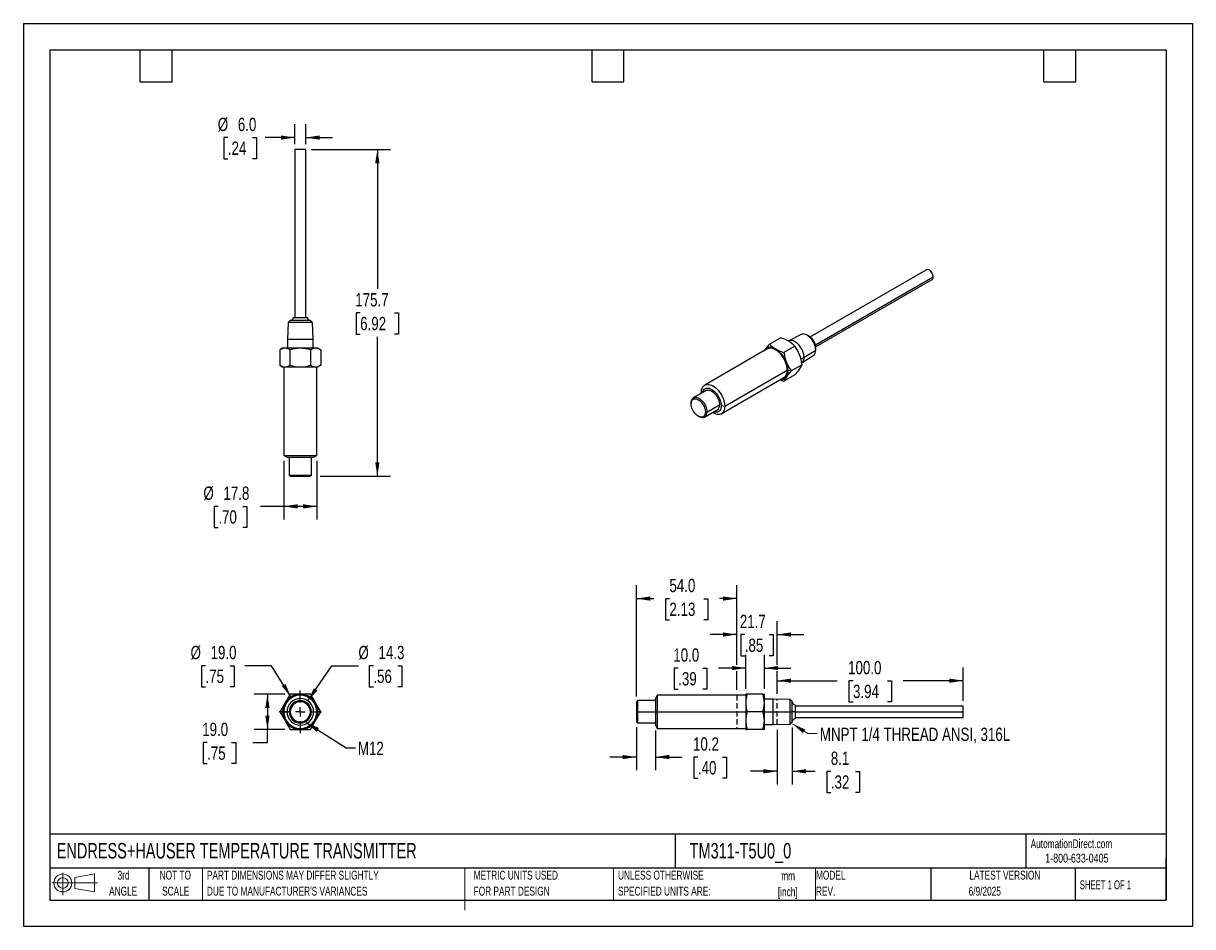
# Model space of a CAD drawing. Header units: millimetres. Extents: x 0 to 629, y 0 to 486.
import ezdxf

# ---------------------------------------------------------------- set-up
doc = ezdxf.new("R2010")
doc.units = ezdxf.units.MM
doc.header["$LTSCALE"] = 2.25
doc.linetypes.add('CENTERX2', pattern=[20.32, 12.7, -2.54, 2.54, -2.54])
doc.linetypes.add('HIDDEN', pattern=[1.905, 1.27, -0.635])
for name, color, linetype in [('CENTER', 40, 'CENTERX2'), ('HIDDEN', 102, 'HIDDEN'), ('SLD-DEFPOINTS', 7, 'Continuous')]:
    doc.layers.add(name, color=color, linetype=linetype)
doc.layers.add('DIMENSIONS', color=140, linetype='Continuous', lineweight=25)
doc.layers.add('TEXT', color=140, linetype='Continuous', lineweight=25)
doc.styles.add('SLDTEXTSTYLE0', font='TXT', dxfattribs={"width": 0.7})
doc.styles.add('SLDTEXTSTYLE1', font='TXT', dxfattribs={"width": 0.65})
doc.styles.add('SLDTEXTSTYLE2', font='TXT', dxfattribs={"width": 0.75})
doc.dimstyles.new('SLDDIMSTYLE0', dxfattribs={"dimtxt": 7.14375, "dimasz": 7.4295, "dimexe": 0, "dimexo": 0.0625, "dimgap": 1.785937, "dimtad": 0, "dimtih": 1, "dimtoh": 1, "dimdec": 1, "dimrnd": 1e-09, "dimzin": 4, "dimdsep": 46, "dimtxsty": 'SLDTEXTSTYLE2', "dimsah": 1, "dimcen": 0, "dimadec": 0, "dimazin": 1, "dimtfac": 1, "dimtdec": 1, "dimtofl": 0, "dimtmove": 0, "dimatfit": 3, "dimfxl": 0, "dimfrac": 2, "dimtolj": 1, "dimtzin": 12, "dimarcsym": 0})
doc.dimstyles.new('SLDDIMSTYLE1', dxfattribs={"dimtxt": 7.14375, "dimasz": 7.4295, "dimexe": 0, "dimexo": 0.0625, "dimgap": 1.785937, "dimtad": 0, "dimtih": 1, "dimtoh": 1, "dimdec": 1, "dimrnd": 1e-09, "dimzin": 12, "dimdsep": 46, "dimtxsty": 'SLDTEXTSTYLE2', "dimsah": 1, "dimcen": 0, "dimadec": 0, "dimazin": 3, "dimtfac": 1, "dimtdec": 1, "dimtofl": 0, "dimtmove": 0, "dimatfit": 3, "dimfxl": 0, "dimfrac": 2, "dimtolj": 1, "dimtzin": 12, "dimarcsym": 0})
doc.dimstyles.new('SLDDIMSTYLE2', dxfattribs={"dimtxt": 7.14375, "dimasz": 7.4295, "dimexe": 0, "dimexo": 0.0625, "dimgap": 1.785937, "dimtad": 0, "dimtih": 1, "dimtoh": 1, "dimdec": 1, "dimrnd": 1e-09, "dimzin": 4, "dimdsep": 46, "dimtxsty": 'SLDTEXTSTYLE2', "dimsah": 1, "dimcen": 0.09, "dimadec": 0, "dimazin": 1, "dimtfac": 1, "dimtdec": 1, "dimtofl": 0, "dimtmove": 0, "dimatfit": 3, "dimfxl": 0, "dimfrac": 2, "dimtolj": 1, "dimtzin": 12, "dimarcsym": 0})
doc.dimstyles.new('SLDDIMSTYLE3', dxfattribs={"dimtxt": 0.18, "dimasz": 7.4295, "dimexe": 0, "dimexo": 0.0625, "dimgap": 0, "dimtad": 0, "dimtih": 1, "dimtoh": 1, "dimdec": 0, "dimrnd": 1e-09, "dimzin": 0, "dimdsep": 46, "dimtxsty": 'Standard', "dimsah": 1, "dimcen": 0.09, "dimadec": 0, "dimazin": 0, "dimtfac": 7.4295, "dimtdec": 0, "dimtofl": 0, "dimtmove": 0, "dimatfit": 3, "dimfxl": 0, "dimfrac": 2, "dimtolj": 1, "dimtzin": 0, "dimarcsym": 0})
doc.dimstyles.new('SLDDIMSTYLE4', dxfattribs={"dimtxt": 7.14375, "dimasz": 7.4295, "dimexe": 0, "dimexo": 0.0625, "dimgap": 1.785937, "dimtad": 0, "dimtih": 1, "dimtoh": 1, "dimdec": 1, "dimrnd": 1e-09, "dimzin": 12, "dimdsep": 46, "dimtxsty": 'SLDTEXTSTYLE2', "dimsah": 1, "dimcen": 0.09, "dimadec": 0, "dimazin": 3, "dimtfac": 1, "dimtdec": 1, "dimtofl": 0, "dimtmove": 0, "dimatfit": 3, "dimfxl": 0, "dimfrac": 2, "dimtolj": 1, "dimtzin": 12, "dimarcsym": 0})
doc.dimstyles.new('SLDDIMSTYLE5', dxfattribs={"dimtxt": 7.14375, "dimasz": 7.4295, "dimexe": 0, "dimexo": 0.0625, "dimgap": 1.785937, "dimtad": 0, "dimtih": 1, "dimtoh": 1, "dimdec": 1, "dimrnd": 1e-09, "dimzin": 4, "dimdsep": 46, "dimtxsty": 'SLDTEXTSTYLE2', "dimsah": 1, "dimcen": 0.09, "dimadec": 0, "dimazin": 1, "dimtfac": 1, "dimtdec": 1, "dimtmove": 0, "dimatfit": 0, "dimfxl": 0, "dimfrac": 2, "dimtolj": 1, "dimtzin": 12, "dimarcsym": 0})
doc.dimstyles.new('SLDDIMSTYLE6', dxfattribs={"dimtxt": 7.14375, "dimasz": 7.4295, "dimexe": 0, "dimexo": 0.0625, "dimgap": 1.785937, "dimtad": 0, "dimtih": 1, "dimtoh": 1, "dimdec": 1, "dimrnd": 1e-09, "dimzin": 12, "dimdsep": 46, "dimtxsty": 'SLDTEXTSTYLE2', "dimsah": 1, "dimcen": 0.09, "dimadec": 0, "dimazin": 3, "dimtfac": 1, "dimtdec": 1, "dimtmove": 0, "dimatfit": 0, "dimfxl": 0, "dimfrac": 2, "dimtolj": 1, "dimtzin": 12, "dimarcsym": 0})

# ---------------------------------------------------------------- blocks, each defined once
blk = doc.blocks.new('Block11')
at = {"color": 7, "linetype": 'Continuous', "lineweight": 18}
for p, q in [((0, 6.48), (24.47, 6.48)), ((5.82, 11.95), (5.82, 0)), ((12.33, 9.38), (22.89, 11.32)), ((12.33, 3.59), (12.33, 9.38)), ((22.89, 11.32), (22.89, 1.65)), ((12.33, 3.59), (22.89, 1.65))]:
    blk.add_line(p, q, dxfattribs=at)
for radius in [4.84, 2.89]:
    blk.add_circle((5.82, 6.48), radius, dxfattribs=at)
blk = doc.blocks.new('Block12')
at = {"layer": 'SLD-DEFPOINTS'}
blk.add_blockref('Block11', (0, 0), dxfattribs=at)
blk = doc.blocks.new('SW_NOTE_0')
at = {"layer": 'TEXT', "color": 0, "linetype": 'CENTERX2', "lineweight": 18, "char_height": 4.762, "attachment_point": 2, "style": 'SLDTEXTSTYLE0'}
for s, insert in [('mm', (6.4, 6.14)), ('[inch]', (6.21, -2.46))]:
    blk.add_mtext(s, dxfattribs=dict(at, insert=insert))
blk = doc.blocks.new('SW_NOTE_0_1')
at = {"layer": 'TEXT', "color": 0, "linetype": 'CENTERX2', "lineweight": 18, "char_height": 4.7625, "attachment_point": 1, "style": 'SLDTEXTSTYLE0'}
for s, insert in [('UNLESS OTHERWISE', (0, 6.14)), ('SPECIFIED UNITS ARE:', (0, -2.46))]:
    blk.add_mtext(s, dxfattribs=dict(at, insert=insert))
blk = doc.blocks.new('SW_NOTE_0_2')
at = {"layer": 'TEXT', "color": 0, "linetype": 'CENTERX2', "lineweight": 18, "char_height": 4.7625, "attachment_point": 1, "style": 'SLDTEXTSTYLE0'}
for s, insert in [('PART DIMENSIONS MAY DIFFER SLIGHTLY', (0, 6.14)), ("DUE TO MANUFACTURER'S VARIANCES", (0, -2.46))]:
    blk.add_mtext(s, dxfattribs=dict(at, insert=insert))
blk = doc.blocks.new('SW_NOTE_0_3')
at = {"layer": 'TEXT', "color": 0, "linetype": 'CENTERX2', "lineweight": 18, "char_height": 4.762, "attachment_point": 2, "style": 'SLDTEXTSTYLE0'}
for s, insert in [('NOT TO', (11.83, 6.14)), ('SCALE', (12.05, -2.46))]:
    blk.add_mtext(s, dxfattribs=dict(at, insert=insert))
blk = doc.blocks.new('SW_NOTE_0_4')
at = {"layer": 'TEXT', "color": 0, "linetype": 'CENTERX2', "lineweight": 18, "char_height": 4.762, "attachment_point": 2, "style": 'SLDTEXTSTYLE0'}
for s, insert in [('3rd', (5.21, 6.14)), ('ANGLE', (4.99, -2.46))]:
    blk.add_mtext(s, dxfattribs=dict(at, insert=insert))
blk = doc.blocks.new('SW_NOTE_0_5')
at = {"layer": 'TEXT', "color": 0, "linetype": 'CENTERX2', "lineweight": 18, "char_height": 4.7625, "attachment_point": 1, "style": 'SLDTEXTSTYLE0'}
for s, insert in [('METRIC UNITS USED', (0, 6.14)), ('FOR PART DESIGN', (0, -2.46))]:
    blk.add_mtext(s, dxfattribs=dict(at, insert=insert))
blk = doc.blocks.new('SW_NOTE_0_6')
at = {"layer": 'TEXT', "color": 0, "linetype": 'CENTERX2', "lineweight": 18, "char_height": 4.762, "attachment_point": 1, "style": 'SLDTEXTSTYLE0'}
for s, insert in [('MODEL', (0, 6.14)), ('REV.', (0, -2.46))]:
    blk.add_mtext(s, dxfattribs=dict(at, insert=insert))
blk = doc.blocks.new('_D')
at = {"layer": 'DIMENSIONS'}
for p, q in [((97.9, 140.34), (95.73, 140.34)), ((95.73, 140.34), (95.73, 129)), ((111.1, 140.34), (113.27, 140.34)), ((113.27, 140.34), (113.27, 129)), ((133.41, 140.34), (119.12, 140.34)), ((143.87, 123.59), (133.41, 140.34)), ((95.73, 129), (97.9, 129)), ((113.27, 129), (111.1, 129))]:
    blk.add_line(p, q, dxfattribs=at)
blk.add_solid([(143.87, 123.59), (140.9, 130.5), (138.96, 129.29)], dxfattribs=at)
at = {"layer": 'DIMENSIONS', "char_height": 7.144, "attachment_point": 1, "style": 'SLDTEXTSTYLE2'}
for s, insert in [('%%c', (89.88, 151)), ('19.0', (100.65, 151)), ('.75', (97.9, 138.21))]:
    blk.add_mtext(s, dxfattribs=dict(at, insert=insert))
blk = doc.blocks.new('_D_1')
at = {"layer": 'DIMENSIONS'}
for p, q in [((152.94, 121.44), (165.86, 140.34)), ((165.86, 140.34), (180.15, 140.34)), ((188.17, 140.34), (186, 140.34)), ((186, 140.34), (186, 129)), ((201.37, 140.34), (203.55, 140.34)), ((203.55, 140.34), (203.55, 129)), ((186, 129), (188.17, 129)), ((203.55, 129), (201.37, 129))]:
    blk.add_line(p, q, dxfattribs=at)
blk.add_solid([(152.94, 121.44), (158.07, 126.93), (156.19, 128.22)], dxfattribs=at)
at = {"layer": 'DIMENSIONS', "char_height": 7.144, "attachment_point": 1, "style": 'SLDTEXTSTYLE2'}
for s, insert in [('%%c', (180.15, 151)), ('14.3', (190.92, 151)), ('.56', (188.17, 138.21))]:
    blk.add_mtext(s, dxfattribs=dict(at, insert=insert))
blk = doc.blocks.new('_D_2')
at = {"layer": 'DIMENSIONS'}
for p, q in [((140.56, 125.04), (124.07, 125.04)), ((131.22, 125.04), (131.22, 106.04)), ((140.56, 106.04), (124.07, 106.04)), ((131.22, 99.07), (131.22, 106.04)), ((98.78, 99.01), (96.61, 99.01)), ((96.61, 99.01), (96.61, 87.67)), ((111.98, 99.01), (114.16, 99.01)), ((114.16, 99.01), (114.16, 87.67)), ((123.32, 99.07), (131.22, 99.07)), ((96.61, 87.67), (98.78, 87.67)), ((114.16, 87.67), (111.98, 87.67))]:
    blk.add_line(p, q, dxfattribs=at)
for points in [[(131.22, 125.04), (130.08, 117.61), (132.36, 117.61)], [(131.22, 106.04), (132.36, 113.46), (130.08, 113.46)]]:
    blk.add_solid(points, dxfattribs=at)
at = {"layer": 'DIMENSIONS', "char_height": 7.144, "attachment_point": 1, "style": 'SLDTEXTSTYLE2'}
for s, insert in [('19.0', (96.15, 109.67)), ('.75', (98.78, 96.88))]:
    blk.add_mtext(s, dxfattribs=dict(at, insert=insert))
blk = doc.blocks.new('SW_CENTERMARKSYMBOL_0')
at = {"layer": 'CENTER', "color": 0}
for p, q in [((0, 5.08), (0, 11.44)), ((-5.08, 0), (-11.44, 0)), ((0, 0), (-2.54, 0)), ((0, 0), (0, 2.54)), ((0, 0), (0, -2.54)), ((0, 0), (2.54, 0)), ((5.08, 0), (11.44, 0)), ((0, -5.08), (0, -11.44))]:
    blk.add_line(p, q, dxfattribs=at)
blk = doc.blocks.new('_D_3')
at = {"layer": 'DIMENSIONS'}
for p, q in [((154.76, 417.95), (197.46, 417.95)), ((190.32, 417.95), (190.32, 342.95)), ((181.08, 330.05), (178.9, 330.05)), ((178.9, 330.05), (178.9, 318.71)), ((199.55, 330.05), (201.73, 330.05)), ((201.73, 330.05), (201.73, 318.71)), ((178.9, 318.71), (181.08, 318.71)), ((190.32, 242.25), (190.32, 317.26)), ((201.73, 318.71), (199.55, 318.71)), ((159.51, 242.25), (197.46, 242.25))]:
    blk.add_line(p, q, dxfattribs=at)
for points in [[(190.32, 417.95), (189.17, 410.52), (191.46, 410.52)], [(190.32, 242.25), (191.46, 249.68), (189.17, 249.68)]]:
    blk.add_solid(points, dxfattribs=at)
at = {"layer": 'DIMENSIONS', "char_height": 7.144, "attachment_point": 1, "style": 'SLDTEXTSTYLE2'}
for s, insert in [('175.7', (178.44, 340.71)), ('6.92', (181.08, 327.92))]:
    blk.add_mtext(s, dxfattribs=dict(at, insert=insert))
blk = doc.blocks.new('_D_4')
at = {"layer": 'DIMENSIONS'}
for p, q in [((145.9, 420.81), (145.9, 431.5)), ((151.9, 420.81), (151.9, 431.5)), ((109.92, 424.36), (107.74, 424.36)), ((107.74, 424.36), (107.74, 413.01)), ((123.11, 424.36), (125.29, 424.36)), ((125.29, 424.36), (125.29, 413.01)), ((145.9, 424.36), (129.95, 424.36)), ((151.9, 424.36), (166.19, 424.36)), ((107.74, 413.01), (109.92, 413.01)), ((125.29, 413.01), (123.11, 413.01))]:
    blk.add_line(p, q, dxfattribs=at)
for points in [[(145.9, 424.36), (138.47, 425.5), (138.47, 423.21)], [(151.9, 424.36), (159.33, 423.21), (159.33, 425.5)]]:
    blk.add_solid(points, dxfattribs=at)
at = {"layer": 'DIMENSIONS', "char_height": 7.144, "attachment_point": 1, "style": 'SLDTEXTSTYLE2'}
for s, insert in [('%%c', (104.53, 435.02)), ('6.0', (115.3, 435.02)), ('.24', (109.92, 422.22))]:
    blk.add_mtext(s, dxfattribs=dict(at, insert=insert))
blk = doc.blocks.new('_D_5')
at = {"layer": 'DIMENSIONS'}
for p, q in [((140, 250.59), (140, 218.88)), ((157.8, 250.59), (157.8, 218.88)), ((104.82, 226.02), (102.65, 226.02)), ((102.65, 226.02), (102.65, 214.68)), ((118.02, 226.02), (120.2, 226.02)), ((120.2, 226.02), (120.2, 214.68)), ((140, 226.02), (127.49, 226.02)), ((157.8, 226.02), (140, 226.02)), ((102.65, 214.68), (104.82, 214.68)), ((120.2, 214.68), (118.02, 214.68))]:
    blk.add_line(p, q, dxfattribs=at)
for points in [[(140, 226.02), (147.43, 224.88), (147.43, 227.16)], [(157.8, 226.02), (150.37, 227.16), (150.37, 224.88)]]:
    blk.add_solid(points, dxfattribs=at)
at = {"layer": 'DIMENSIONS', "char_height": 7.144, "attachment_point": 1, "style": 'SLDTEXTSTYLE2'}
for s, insert in [('%%c', (96.8, 236.68)), ('17.8', (107.57, 236.68)), ('.70', (104.82, 223.89))]:
    blk.add_mtext(s, dxfattribs=dict(at, insert=insert))
blk = doc.blocks.new('_D_6')
at = {"layer": 'DIMENSIONS'}
for p, q in [((413.39, 107.18), (413.39, 76.39)), ((405.29, 105.89), (405.29, 76.39)), ((405.29, 83.54), (391.01, 83.54)), ((413.39, 83.54), (425.7, 83.54)), ((434.14, 83.48), (431.96, 83.48)), ((431.96, 83.48), (431.96, 72.14)), ((447.33, 83.48), (449.51, 83.48)), ((449.51, 83.48), (449.51, 72.14)), ((431.96, 72.14), (434.14, 72.14)), ((449.51, 72.14), (447.33, 72.14))]:
    blk.add_line(p, q, dxfattribs=at)
for points in [[(405.29, 83.54), (397.86, 84.68), (397.86, 82.39)], [(413.39, 83.54), (420.82, 82.39), (420.82, 84.68)]]:
    blk.add_solid(points, dxfattribs=at)
at = {"layer": 'DIMENSIONS', "char_height": 7.144, "attachment_point": 1, "style": 'SLDTEXTSTYLE2'}
for s, insert in [('8.1', (434.14, 94.14)), ('.32', (434.14, 81.35))]:
    blk.add_mtext(s, dxfattribs=dict(at, insert=insert))
blk = doc.blocks.new('_D_7')
at = {"layer": 'DIMENSIONS'}
for p, q in [((383.59, 140.78), (383.59, 164.24)), ((405.29, 140.78), (405.29, 164.24)), ((383.59, 157.1), (369.31, 157.1)), ((387.85, 157.04), (385.67, 157.04)), ((385.67, 157.04), (385.67, 145.7)), ((401.04, 157.04), (403.22, 157.04)), ((403.22, 157.04), (403.22, 145.7)), ((405.29, 157.1), (419.58, 157.1)), ((385.67, 145.7), (387.85, 145.7)), ((403.22, 145.7), (401.04, 145.7)), ((383.59, 127.35), (383.59, 137.35)), ((405.29, 125.19), (405.29, 137.35))]:
    blk.add_line(p, q, dxfattribs=at)
for points in [[(383.59, 157.1), (376.16, 158.24), (376.16, 155.96)], [(405.29, 157.1), (412.72, 155.96), (412.72, 158.24)]]:
    blk.add_solid(points, dxfattribs=at)
at = {"layer": 'DIMENSIONS', "char_height": 7.144, "attachment_point": 1, "style": 'SLDTEXTSTYLE2'}
for s, insert in [('21.7', (385.21, 167.7)), ('.85', (387.85, 154.91))]:
    blk.add_mtext(s, dxfattribs=dict(at, insert=insert))
blk = doc.blocks.new('_D_8')
at = {"layer": 'DIMENSIONS'}
for p, q in [((329.59, 123.78), (329.59, 183.58)), ((383.59, 140.78), (383.59, 183.58)), ((329.59, 176.44), (338.92, 176.44)), ((347.36, 176.38), (345.18, 176.38)), ((345.18, 176.38), (345.18, 165.04)), ((365.83, 176.38), (368.01, 176.38)), ((368.01, 176.38), (368.01, 165.04)), ((383.59, 176.44), (374.27, 176.44)), ((345.18, 165.04), (347.36, 165.04)), ((368.01, 165.04), (365.83, 165.04)), ((383.59, 127.35), (383.59, 137.35))]:
    blk.add_line(p, q, dxfattribs=at)
for points in [[(329.59, 176.44), (337.02, 175.29), (337.02, 177.58)], [(383.59, 176.44), (376.16, 177.58), (376.16, 175.29)]]:
    blk.add_solid(points, dxfattribs=at)
at = {"layer": 'DIMENSIONS', "char_height": 7.144, "attachment_point": 1, "style": 'SLDTEXTSTYLE2'}
for s, insert in [('54.0', (347.36, 187.04)), ('2.13', (347.36, 174.25))]:
    blk.add_mtext(s, dxfattribs=dict(at, insert=insert))
blk = doc.blocks.new('_D_9')
at = {"layer": 'DIMENSIONS'}
for p, q in [((505.29, 121.39), (505.29, 139.41)), ((405.29, 125.19), (405.29, 137.35)), ((405.29, 132.27), (437.62, 132.27)), ((446.06, 132.21), (443.88, 132.21)), ((443.88, 132.21), (443.88, 120.87)), ((464.53, 132.21), (466.71, 132.21)), ((466.71, 132.21), (466.71, 120.87)), ((505.29, 132.27), (472.97, 132.27)), ((443.88, 120.87), (446.06, 120.87)), ((466.71, 120.87), (464.53, 120.87))]:
    blk.add_line(p, q, dxfattribs=at)
for points in [[(405.29, 132.27), (412.72, 131.12), (412.72, 133.41)], [(505.29, 132.27), (497.86, 133.41), (497.86, 131.12)]]:
    blk.add_solid(points, dxfattribs=at)
at = {"layer": 'DIMENSIONS', "char_height": 7.144, "attachment_point": 1, "style": 'SLDTEXTSTYLE2'}
for s, insert in [('100.0', (443.42, 142.87)), ('3.94', (446.06, 130.08))]:
    blk.add_mtext(s, dxfattribs=dict(at, insert=insert))
blk = doc.blocks.new('_D_10')
at = {"layer": 'DIMENSIONS'}
for p, q in [((329.59, 107.29), (329.59, 84.06)), ((339.79, 105.53), (339.79, 84.06)), ((329.59, 91.2), (315.31, 91.2)), ((339.79, 91.2), (354.23, 91.2)), ((362.67, 91.14), (360.5, 91.14)), ((360.5, 91.14), (360.5, 79.8)), ((375.87, 91.14), (378.05, 91.14)), ((378.05, 91.14), (378.05, 79.8)), ((360.5, 79.8), (362.67, 79.8)), ((378.05, 79.8), (375.87, 79.8))]:
    blk.add_line(p, q, dxfattribs=at)
for points in [[(329.59, 91.2), (322.16, 92.34), (322.16, 90.06)], [(339.79, 91.2), (347.22, 90.06), (347.22, 92.34)]]:
    blk.add_solid(points, dxfattribs=at)
at = {"layer": 'DIMENSIONS', "char_height": 7.144, "attachment_point": 1, "style": 'SLDTEXTSTYLE2'}
for s, insert in [('10.2', (360.04, 101.8)), ('.40', (362.67, 89.01))]:
    blk.add_mtext(s, dxfattribs=dict(at, insert=insert))
blk = doc.blocks.new('_D_11')
at = {"layer": 'DIMENSIONS'}
for p, q in [((388.39, 127.89), (388.39, 146.21)), ((398.39, 127.89), (398.39, 146.21)), ((352.08, 139.01), (349.9, 139.01)), ((349.9, 139.01), (349.9, 127.67)), ((365.28, 139.01), (367.45, 139.01)), ((367.45, 139.01), (367.45, 127.67)), ((388.39, 139.06), (373.72, 139.06)), ((398.39, 139.06), (412.68, 139.06)), ((349.9, 127.67), (352.08, 127.67)), ((367.45, 127.67), (365.28, 127.67))]:
    blk.add_line(p, q, dxfattribs=at)
for points in [[(388.39, 139.06), (380.96, 140.21), (380.96, 137.92)], [(398.39, 139.06), (405.82, 137.92), (405.82, 140.21)]]:
    blk.add_solid(points, dxfattribs=at)
at = {"layer": 'DIMENSIONS', "char_height": 7.144, "attachment_point": 1, "style": 'SLDTEXTSTYLE2'}
for s, insert in [('10.0', (349.44, 149.67)), ('.39', (352.08, 136.88))]:
    blk.add_mtext(s, dxfattribs=dict(at, insert=insert))

msp = doc.modelspace()

# ---------------------------------------------------------------- linework, layer by layer
at = {"color": 7, "linetype": 'Continuous'}
for p, q in [((0.01, 485.78), (0.01, 0.01)), ((0.01, 485.78), (628.66, 485.78)), ((628.66, 485.78), (628.66, 0.01)), ((628.66, 0.01), (0.01, 0.01))]:
    msp.add_line(p, q, dxfattribs=at)
for p, q in [((151.9, 417.95), (145.9, 417.95)), ((145.9, 417.95), (145.9, 327.55)), ((151.9, 327.55), (151.9, 417.95)), ((485.6, 353.28), (422.92, 317.09)), ((425.82, 312.85), (489.22, 349.45)), ((425.92, 311.9), (488.6, 348.08)), ((145.1, 327.55), (152.7, 327.55)), ((142.33, 324.98), (142.04, 315.85)), ((143.4, 326.05), (142.33, 324.98)), ((155.47, 324.98), (142.33, 324.98)), ((154.4, 326.05), (143.4, 326.05)), ((155.47, 324.98), (154.4, 326.05)), ((155.76, 315.85), (155.47, 324.98)), ((155.76, 315.85), (142.04, 315.85)), ((142.04, 315.85), (142.04, 311.05)), ((155.76, 311.05), (155.76, 315.85)), ((401.16, 313.3), (407.04, 316.69)), ((411.47, 314.94), (411.37, 314.88)), ((418.15, 318.46), (411.55, 314.98)), ((422.12, 317.65), (421.36, 318.09)), ((139.4, 311.05), (137.93, 310.2)), ((137.93, 310.2), (137.93, 301.9)), ((140.67, 311.05), (139.4, 311.05)), ((148.9, 311.05), (140.67, 311.05)), ((143.42, 301.9), (143.42, 310.2)), ((157.13, 311.05), (148.9, 311.05)), ((154.39, 310.2), (154.39, 301.9)), ((158.4, 311.05), (157.13, 311.05)), ((158.4, 311.05), (159.87, 310.2)), ((159.87, 310.2), (159.87, 301.9)), ((399.99, 310.67), (366.33, 291.24)), ((398.62, 310.2), (398.28, 309.68)), ((414.79, 312.21), (408.92, 308.82)), ((419.75, 306.2), (426.01, 310.04)), ((426.01, 310.04), (426.01, 310.92)), ((137.93, 301.9), (139.4, 301.05)), ((159.87, 301.9), (158.4, 301.05)), ((418.67, 302.22), (412.8, 298.83)), ((418.07, 305.23), (419.75, 306.2)), ((418.49, 303.16), (424.72, 307.08)), ((139.4, 301.05), (140.67, 301.05)), ((140, 301.05), (140, 253.45)), ((140.67, 301.05), (148.9, 301.05)), ((148.9, 301.05), (157.13, 301.05)), ((157.13, 301.05), (158.4, 301.05)), ((157.8, 253.45), (157.8, 301.05)), ((377.08, 279.9), (410.74, 299.33)), ((414.79, 296.7), (408.92, 293.31)), ((412.8, 298.83), (411.16, 299.08)), ((375.23, 275.82), (408.89, 295.25)), ((367.08, 288.32), (360.3, 284.4)), ((364.5, 286.83), (364.49, 287.16)), ((364.49, 287.16), (364.62, 286.9)), ((359.06, 281.66), (359.06, 281.16)), ((366.3, 274.01), (373.08, 277.92)), ((366.67, 276.76), (367.54, 276.76)), ((367.54, 276.76), (374.32, 280.67)), ((375.13, 280.2), (377.08, 279.9)), ((362.86, 274.56), (363.3, 274.31)), ((140, 253.45), (157.8, 253.45)), ((140, 253.45), (141.75, 252.45)), ((141.75, 252.45), (156.05, 252.45)), ((142.9, 252.45), (142.9, 242.87)), ((154.9, 242.87), (154.9, 252.45)), ((156.05, 252.45), (157.8, 253.45)), ((142.9, 242.87), (154.9, 242.87)), ((142.9, 242.87), (143.51, 242.25)), ((143.51, 242.25), (154.29, 242.25)), ((154.29, 242.25), (154.9, 242.87)), ((140.67, 120.29), (137.93, 115.54)), ((143.42, 125.04), (140.67, 120.29)), ((154.39, 125.04), (148.9, 125.04)), ((159.87, 115.54), (157.13, 120.29)), ((330.21, 121.54), (329.59, 120.92)), ((329.59, 120.92), (329.59, 115.54)), ((339.79, 121.54), (330.21, 121.54)), ((330.21, 121.54), (330.21, 115.54)), ((340.79, 124.44), (339.79, 122.69)), ((339.79, 122.69), (339.79, 115.54)), ((388.39, 124.44), (340.79, 124.44)), ((340.79, 124.44), (340.79, 115.54)), ((389.24, 125.04), (388.39, 125.04)), ((388.39, 125.04), (388.39, 120.29)), ((388.39, 120.29), (388.39, 115.54)), ((397.55, 125.04), (389.24, 125.04)), ((397.55, 125.04), (398.39, 125.04)), ((398.39, 120.29), (398.39, 125.04)), ((403.19, 122.39), (398.39, 122.39)), ((398.39, 115.54), (398.39, 120.29)), ((412.32, 122.11), (403.19, 122.39)), ((403.19, 115.54), (403.19, 122.39)), ((413.39, 121.03), (412.32, 122.11)), ((412.32, 115.54), (412.32, 122.11)), ((413.39, 115.54), (413.39, 121.03)), ((137.93, 115.54), (139.4, 115.54)), ((137.93, 115.54), (140.67, 110.79)), ((140, 115.54), (141.75, 115.54)), ((142.9, 115.54), (143.51, 115.54)), ((154.29, 115.54), (154.9, 115.54)), ((156.05, 115.54), (157.8, 115.54)), ((157.13, 110.79), (159.87, 115.54)), ((159.87, 115.54), (158.4, 115.54)), ((329.59, 115.54), (330.21, 115.54)), ((329.59, 115.54), (329.59, 110.15)), ((330.21, 115.54), (339.79, 115.54)), ((330.21, 115.54), (330.21, 109.54)), ((339.79, 115.54), (339.79, 108.39)), ((339.79, 115.54), (340.79, 115.54)), ((340.79, 115.54), (340.79, 106.64)), ((340.79, 115.54), (388.39, 115.54)), ((389.24, 115.54), (388.39, 115.54)), ((388.39, 115.54), (388.39, 110.79)), ((397.55, 115.54), (389.24, 115.54)), ((398.39, 115.54), (397.55, 115.54)), ((398.39, 110.79), (398.39, 115.54)), ((398.39, 115.54), (403.19, 115.54)), ((403.19, 115.54), (412.32, 115.54)), ((403.19, 108.68), (403.19, 115.54)), ((412.32, 108.96), (412.32, 115.54)), ((412.32, 115.54), (413.39, 115.54)), ((413.39, 110.04), (413.39, 115.54)), ((414.89, 115.54), (413.39, 115.54)), ((414.89, 119.34), (414.89, 115.54)), ((505.29, 118.54), (414.89, 118.54)), ((414.89, 115.54), (414.89, 111.74)), ((414.89, 115.54), (505.29, 115.54)), ((505.29, 115.54), (505.29, 118.54)), ((505.29, 112.54), (505.29, 115.54)), ((154.39, 106.04), (157.13, 110.79)), ((329.59, 110.15), (330.21, 109.54)), ((330.21, 109.54), (339.79, 109.54)), ((339.79, 108.39), (340.79, 106.64)), ((388.39, 110.79), (388.39, 106.04)), ((398.39, 106.04), (398.39, 110.79)), ((398.39, 108.68), (403.19, 108.68)), ((403.19, 108.68), (412.32, 108.96)), ((412.32, 108.96), (413.39, 110.04)), ((414.89, 112.54), (505.29, 112.54)), ((143.42, 106.04), (148.9, 106.04)), ((340.79, 106.64), (388.39, 106.64)), ((397.55, 106.04), (389.24, 106.04)), ((398.39, 106.04), (397.55, 106.04))]:
    msp.add_line(p, q)
at = {"color": 140, "linetype": 'Continuous', "lineweight": 18}
for p, q in [((96.38, 31.43), (96.38, 14.29)), ((237.34, 31.43), (237.34, 14.29)), ((237.34, 26.08), (237.34, 8.94)), ((317.25, 31.43), (317.25, 14.29)), ((425.93, 31.43), (425.93, 14.29))]:
    msp.add_line(p, q, dxfattribs=at)
at = {"flags": 128}
for points in [[(489.22, 349.45), (489.18, 349.99), (489.04, 350.56), (488.82, 351.13), (488.52, 351.68), (488.16, 352.19), (487.76, 352.63), (487.33, 352.99), (486.88, 353.24), (486.45, 353.39), (486.04, 353.41), (485.68, 353.32), (485.6, 353.28)], [(419.75, 306.2), (419.71, 306.99), (419.57, 307.81), (419.35, 308.66), (419.05, 309.52), (418.67, 310.36), (418.21, 311.18), (417.7, 311.96), (417.13, 312.68), (416.53, 313.34), (415.89, 313.91), (415.23, 314.39), (414.57, 314.78), (413.92, 315.05), (413.28, 315.21), (412.67, 315.26), (412.11, 315.19), (411.59, 315), (411.47, 314.94)], [(426.01, 310.04), (425.96, 310.8), (425.84, 311.59), (425.62, 312.4), (425.33, 313.22), (424.97, 314.03), (424.53, 314.82), (424.04, 315.56), (423.5, 316.26), (422.92, 316.88), (422.31, 317.43), (421.68, 317.9), (421.04, 318.26), (420.41, 318.53), (419.8, 318.68), (419.22, 318.73), (418.68, 318.66), (418.19, 318.48), (418.15, 318.46)], [(398.33, 309.71), (398.42, 309.87), (398.62, 310.2)], [(410.74, 299.33), (410.69, 300.23), (410.55, 301.17), (410.33, 302.14), (410.01, 303.12), (409.62, 304.1), (409.15, 305.06), (408.62, 305.99), (408.02, 306.88), (407.37, 307.71), (406.67, 308.47), (405.95, 309.15), (405.2, 309.74), (404.44, 310.23), (403.68, 310.61), (402.94, 310.88), (402.21, 311.04), (401.52, 311.08), (400.87, 311), (400.27, 310.81), (399.99, 310.67)], [(364.49, 287.16), (364.54, 288.01), (364.67, 288.8), (364.9, 289.5), (365.21, 290.12), (365.61, 290.65), (366.07, 291.07), (366.61, 291.38), (367.21, 291.57), (367.86, 291.65), (368.55, 291.61), (369.28, 291.45), (370.03, 291.18), (370.78, 290.8), (371.54, 290.31), (372.29, 289.72), (373.02, 289.04), (373.71, 288.28), (374.36, 287.45), (374.96, 286.56), (375.49, 285.63), (375.96, 284.67), (376.36, 283.69), (376.67, 282.71), (376.89, 281.74), (377.03, 280.8), (377.08, 279.9)], [(365.13, 287.19), (365.19, 287.45), (365.41, 288.05), (365.7, 288.57), (366.07, 288.99), (366.5, 289.31), (367, 289.53), (367.55, 289.64), (368.14, 289.63), (368.77, 289.52), (369.42, 289.29), (370.08, 288.96), (370.74, 288.53), (371.39, 288), (372.01, 287.4), (372.61, 286.72), (373.15, 285.98), (373.65, 285.19), (374.09, 284.36), (374.46, 283.51), (374.75, 282.66), (374.96, 281.81), (375.09, 280.99), (375.13, 280.2)], [(406.83, 294.06), (407.71, 293.72), (408.92, 293.31)], [(359.06, 281.66), (359.1, 282.33), (359.23, 282.94), (359.44, 283.47), (359.73, 283.92), (360.09, 284.27), (360.52, 284.51), (361, 284.65), (361.54, 284.68), (362.1, 284.6), (362.69, 284.41), (363.3, 284.11), (363.9, 283.71), (364.49, 283.22), (365.06, 282.65), (365.59, 282), (366.08, 281.31), (366.5, 280.56), (366.87, 279.8), (367.16, 279.01), (367.37, 278.24), (367.5, 277.48), (367.54, 276.76)], [(359.06, 281.16), (359.1, 281.82), (359.24, 282.41), (359.47, 282.91), (359.78, 283.32), (360.17, 283.62), (360.63, 283.81), (361.14, 283.87), (361.69, 283.82), (362.27, 283.65), (362.86, 283.36), (363.46, 282.96), (364.04, 282.46), (364.59, 281.88), (365.1, 281.22), (365.56, 280.51), (365.95, 279.76), (366.26, 278.99), (366.49, 278.22), (366.63, 277.47), (366.67, 276.76)], [(367.08, 288.32), (367.3, 288.43), (367.78, 288.57), (368.31, 288.59), (368.88, 288.51), (369.47, 288.32), (370.08, 288.02), (370.68, 287.62), (371.27, 287.13), (371.84, 286.56), (372.37, 285.92), (372.86, 285.22), (373.28, 284.48), (373.65, 283.71), (373.94, 282.93), (374.15, 282.15), (374.28, 281.39), (374.32, 280.67)], [(366.67, 276.76), (366.63, 276.1), (366.49, 275.51), (366.26, 275), (365.95, 274.59), (365.56, 274.29), (365.1, 274.11), (364.59, 274.04), (364.04, 274.09), (363.46, 274.27), (362.86, 274.56), (362.27, 274.96), (361.69, 275.45), (361.14, 276.04), (360.63, 276.69), (360.17, 277.4), (359.78, 278.15), (359.47, 278.92), (359.24, 279.69), (359.1, 280.44), (359.06, 281.16)], [(377.08, 279.9), (377.03, 279.05), (376.89, 278.26), (376.67, 277.55), (376.36, 276.93), (375.96, 276.41), (375.49, 275.99), (374.96, 275.68), (374.36, 275.48), (373.71, 275.41), (373.02, 275.45), (372.29, 275.6), (371.54, 275.88), (370.78, 276.26), (370.5, 276.44)], [(375.13, 280.2), (375.09, 279.46), (374.96, 278.79), (374.75, 278.19), (374.46, 277.67), (374.09, 277.25), (373.65, 276.93), (373.15, 276.71), (372.61, 276.61), (372.01, 276.61), (371.39, 276.73), (371.13, 276.8)], [(148.9, 125.04), (147.53, 125.04), (146.16, 125.04), (144.78, 125.04), (143.42, 125.04)], [(157.13, 120.29), (156.44, 121.47), (155.76, 122.66), (155.07, 123.85), (154.39, 125.04)], [(140.67, 110.79), (141.36, 109.6), (142.04, 108.41), (142.73, 107.22), (143.42, 106.04)], [(148.9, 106.04), (150.27, 106.04), (151.64, 106.04), (153.02, 106.04), (154.39, 106.04)], [(388.39, 106.04), (388.45, 106.04), (388.62, 106.04), (388.89, 106.04), (389.24, 106.04)]]:
    msp.add_lwpolyline(points, dxfattribs=at)
for centre, radius, start, end in [((487.74, 349.3), 1.49, 305.32586, 5.98632), ((143.6, 327.55), 1.5, 270, 0), ((154.2, 327.55), 1.5, 180, 270), ((400.46, 294.9), 22.77, 60.96102, 73.22076), ((404.33, 302.32), 14.39, 43.40243, 60.07968), ((417.63, 310.57), 8.39, 2.39487, 57.59975), ((420.08, 311.98), 5.79, 2.38135, 57.94003), ((140.87, 305.55), 5.5, 92.07374, 122.31051), ((140.54, 305.75), 5.3, 57.10256, 88.51319), ((149.13, 291.43), 19.62, 90.6645, 106.92345), ((148.74, 291.88), 19.17, 72.88205, 89.53), ((157.33, 305.55), 5.5, 92.07374, 122.31051), ((156.99, 305.75), 5.3, 57.10256, 88.51319), ((425.27, 291), 32.84, 137.22727, 144.23092), ((401.8, 307.43), 4.21, 51.22502, 138.99402), ((411.67, 323.25), 14.47, 223.44333, 240.03877), ((396.56, 298.42), 14.6, 20.25808, 57.33107), ((415.16, 329.84), 21.92, 240.72434, 253.45744), ((433, 312.02), 24.29, 187.55494, 200.58002), ((397.22, 299.6), 21.63, 21.59255, 35.66423), ((422.69, 309.72), 3.33, 307.46097, 5.53109), ((140.87, 306.55), 5.5, 237.68949, 267.92626), ((140.54, 306.35), 5.3, 271.48681, 302.89744), ((149.13, 320.67), 19.62, 253.07655, 269.3355), ((148.74, 320.22), 19.17, 270.47, 287.11795), ((157.33, 306.55), 5.5, 237.68949, 267.92626), ((156.99, 306.35), 5.3, 271.48681, 302.89744), ((430.04, 311.26), 21.26, 201.46696, 215.78982), ((398.79, 298.84), 12.37, 1.10815, 22.02116), ((395.2, 299.18), 23.66, 7.38258, 20.75238), ((408.2, 306.45), 11.3, 323.95113, 337.98382), ((416.29, 305.86), 3.48, 307.46097, 5.53109), ((407.48, 297.68), 3.4, 265.74709, 324.79233), ((406.2, 298.92), 4.55, 306.24035, 5.07184), ((419.67, 288.92), 11.62, 144.14556, 157.78939), ((405.33, 298.84), 5.83, 327.6508, 2.35148), ((438.36, 275.33), 34.72, 137.41735, 144.04084), ((390.69, 319), 32.84, 317.22727, 324.23092), ((364.94, 276.36), 2.63, 231.26682, 8.7278), ((371.35, 280.36), 2.99, 305.38471, 5.92747), ((148.9, 115.54), 9.5, 150, 180), ((148.9, 115.54), 8.9, 0, 180), ((148.9, 115.54), 9.5, 90, 150), ((148.9, 115.54), 7.15, 0, 180), ((148.9, 115.54), 6, 0, 180), ((148.9, 115.54), 5.39, 0, 180), ((148.9, 115.54), 9.5, 30, 90), ((148.9, 115.54), 9.5, 0, 30), ((403.31, 120.07), 14.92, 160.56403, 179.17981), ((402.94, 120.43), 14.55, 180.58107, 199.67508), ((383.48, 120.07), 14.92, 0.82019, 19.43597), ((383.85, 120.43), 14.55, 340.32492, 359.41893), ((414.89, 120.84), 1.5, 180, 270), ((148.9, 115.54), 9.5, 180, 210), ((148.9, 115.54), 8.9, 180, 0), ((148.9, 115.54), 7.15, 180, 0), ((148.9, 115.54), 6, 180, 0), ((148.9, 115.54), 5.39, 180, 0), ((148.9, 115.54), 9.5, 330, 0), ((403.31, 110.57), 14.92, 160.56403, 179.17981), ((383.48, 110.57), 14.92, 0.82019, 19.43597), ((148.9, 115.54), 9.5, 210, 270), ((148.9, 115.54), 9.5, 270, 330), ((402.94, 110.93), 14.55, 180.58107, 199.67508), ((383.85, 110.93), 14.55, 340.32492, 359.41893), ((414.89, 110.24), 1.5, 90, 180)]:
    msp.add_arc(centre, radius, start, end)
at = {"color": 7, "linetype": 'Continuous', "lineweight": 0}
msp.add_solid([(413.53, 109.05), (419.17, 104.08), (420.4, 106.01)], dxfattribs=at)
at = {"layer": 'HIDDEN'}
for p, q in [((383.59, 124.5), (383.59, 106.7)), ((405.29, 108.74), (405.29, 122.33))]:
    msp.add_line(p, q, dxfattribs=at)
at = {"layer": 'TEXT'}
for p, q in [((14.29, 471.49), (614.36, 471.49)), ((14.29, 471.49), (14.29, 14.29)), ((62.86, 454.34), (62.86, 471.49)), ((80.01, 454.34), (80.01, 471.49)), ((305.75, 454.34), (305.75, 471.49)), ((322.9, 454.34), (322.9, 471.49)), ((548.64, 454.34), (548.64, 471.49)), ((565.78, 454.34), (565.78, 471.49)), ((614.36, 471.49), (614.36, 14.29)), ((62.86, 454.34), (80.01, 454.34)), ((305.75, 454.34), (322.9, 454.34)), ((548.64, 454.34), (565.78, 454.34)), ((614.36, 49.78), (14.29, 49.78)), ((350.46, 49.78), (350.46, 31.43)), ((539.04, 49.78), (539.04, 31.43)), ((614.36, 14.29), (614.36, 37.15)), ((614.36, 31.43), (14.29, 31.43)), ((67.51, 31.43), (67.51, 14.29)), ((487.83, 31.43), (487.83, 14.29)), ((565.53, 31.43), (565.53, 14.29)), ((14.29, 14.29), (614.36, 14.29))]:
    msp.add_line(p, q, dxfattribs=at)
at = {"layer": 'TEXT', "linetype": 'CENTERX2', "lineweight": 18, "flags": 128}
msp.add_lwpolyline([(426.75, 103.79), (421.74, 103.79), (413.53, 109.05)], dxfattribs=at)

# ---------------------------------------------------------------- block references
at = {"layer": 'CENTER'}
msp.add_blockref('SW_CENTERMARKSYMBOL_0', (148.9, 115.54), dxfattribs=at)
at = {"layer": 'SLD-DEFPOINTS'}
msp.add_blockref('Block12', (15.39, 17), dxfattribs=at)
at = {"layer": 'TEXT', "linetype": 'CENTERX2', "lineweight": 18}
for name, p in [('SW_NOTE_0_4', (48.67, 23.93)), ('SW_NOTE_0_3', (69.86, 23.93)), ('SW_NOTE_0_2', (98.67, 23.93)), ('SW_NOTE_0_5', (242.11, 23.93)), ('SW_NOTE_0_1', (319.69, 23.93)), ('SW_NOTE_0', (404.8, 23.58)), ('SW_NOTE_0_6', (426.16, 23.93))]:
    msp.add_blockref(name, p, dxfattribs=at)

# ---------------------------------------------------------------- texts
for s, insert, char_height, attachment_point, style in [('MNPT 1/4 THREAD ANSI, 316L', (428.25, 107.01), 7.1437, 1, 'SLDTEXTSTYLE2'), ('M12', (179.85, 99.46), 7.144, 1, 'SLDTEXTSTYLE2'), ('ENDRESS+HAUSER TEMPERATURE TRANSMITTER', (17.92, 44.98), 8.3344, 1, 'SLDTEXTSTYLE0'), ('TM311-T5U0_0', (358.22, 44.98), 8.3344, 1, 'SLDTEXTSTYLE0'), ('AutomationDirect.com', (541.56, 46.97), 4.7625, 1, 'SLDTEXTSTYLE0'), ('1-800-633-0405', (549.43, 39.23), 4.7625, 1, 'SLDTEXTSTYLE2'), ('LATEST VERSION', (527.74, 30.07), 4.7625, 2, 'SLDTEXTSTYLE0'), ('6/9/2025', (516.91, 21.45), 4.762, 2, 'SLDTEXTSTYLE0'), ('SHEET 1 OF 1', (567.99, 24.87), 4.7625, 1, 'SLDTEXTSTYLE1')]:
    msp.add_mtext(s, dxfattribs=dict(at, insert=insert, char_height=char_height, attachment_point=attachment_point, style=style))

# ---------------------------------------------------------------- dimensions: what is measured, and where the dimension line sits
at = {"layer": 'DIMENSIONS'}
for base, p1, p2, dimstyle, picture, middle in [((145.9, 424.36), (151.9, 417.95), (145.9, 417.95), 'SLDDIMSTYLE5', '_D_4', (116.51, 424.36)), ((157.8, 226.02), (140, 253.45), (157.8, 253.45), 'SLDDIMSTYLE4', '_D_5', (111.42, 226.02))]:
    dim = msp.add_linear_dim(base=base, p1=p1, p2=p2, text='%%c<>', dimstyle=dimstyle, dxfattribs=at)
    dim.commit()
    dim.dimension.update_dxf_attribs({"geometry": picture, "text_midpoint": middle, "dimtype": 160})
for base, p1, p2, angle, dimstyle, picture, middle in [((190.32, 242.25), (151.9, 417.95), (154.29, 242.25), 90, 'SLDDIMSTYLE4', '_D_3', (190.32, 330.1)), ((131.22, 106.04), (143.42, 125.04), (143.42, 106.04), 90, 'SLDDIMSTYLE2', '_D_2', (131.22, 99.07)), ((329.59, 91.2), (339.79, 108.39), (329.59, 110.15), 0, 'SLDDIMSTYLE6', '_D_10', (369.27, 91.2))]:
    dim = msp.add_linear_dim(base=base, p1=p1, p2=p2, angle=angle, dimstyle=dimstyle, dxfattribs=at)
    dim.commit()
    dim.dimension.update_dxf_attribs({"geometry": picture, "text_midpoint": middle, "dimtype": 160})
for base, p1, p2, dimstyle, picture, middle in [((383.59, 176.44), (329.59, 120.92), (383.59, 124.5), 'SLDDIMSTYLE2', '_D_8', (356.59, 176.44)), ((383.59, 157.1), (405.29, 122.33), (383.59, 124.5), 'SLDDIMSTYLE6', '_D_7', (394.44, 157.1)), ((388.39, 139.06), (398.39, 125.04), (388.39, 125.04), 'SLDDIMSTYLE5', '_D_11', (358.68, 139.06)), ((505.29, 132.27), (405.29, 122.33), (505.29, 118.54), 'SLDDIMSTYLE2', '_D_9', (455.29, 132.27)), ((405.29, 83.54), (413.39, 110.04), (405.29, 108.74), 'SLDDIMSTYLE6', '_D_6', (440.74, 83.54))]:
    dim = msp.add_linear_dim(base=base, p1=p1, p2=p2, dimstyle=dimstyle, dxfattribs=at)
    dim.commit()
    dim.dimension.update_dxf_attribs({"geometry": picture, "text_midpoint": middle, "dimtype": 160})
for p1, p2, dimstyle, picture, middle in [((153.93, 107.48), (143.87, 123.59), 'SLDDIMSTYLE0', '_D', (104.5, 140.34)), ((144.86, 109.63), (152.94, 121.44), 'SLDDIMSTYLE1', '_D_1', (194.77, 140.34))]:
    dim = msp.add_diameter_dim_2p(p1=p1, p2=p2, dimstyle=dimstyle, dxfattribs=at)
    dim.commit()
    dim.dimension.update_dxf_attribs({"geometry": picture, "text_midpoint": middle, "dimtype": 163})

# ---------------------------------------------------------------- leaders
at = {"layer": 'TEXT', "linetype": 'CENTERX2', "lineweight": 18}
msp.add_leader([(152.02, 109.75), (173.57, 96.21), (178.58, 96.21)], dimstyle='SLDDIMSTYLE3', dxfattribs=at)

doc.saveas('drawing.dxf')
